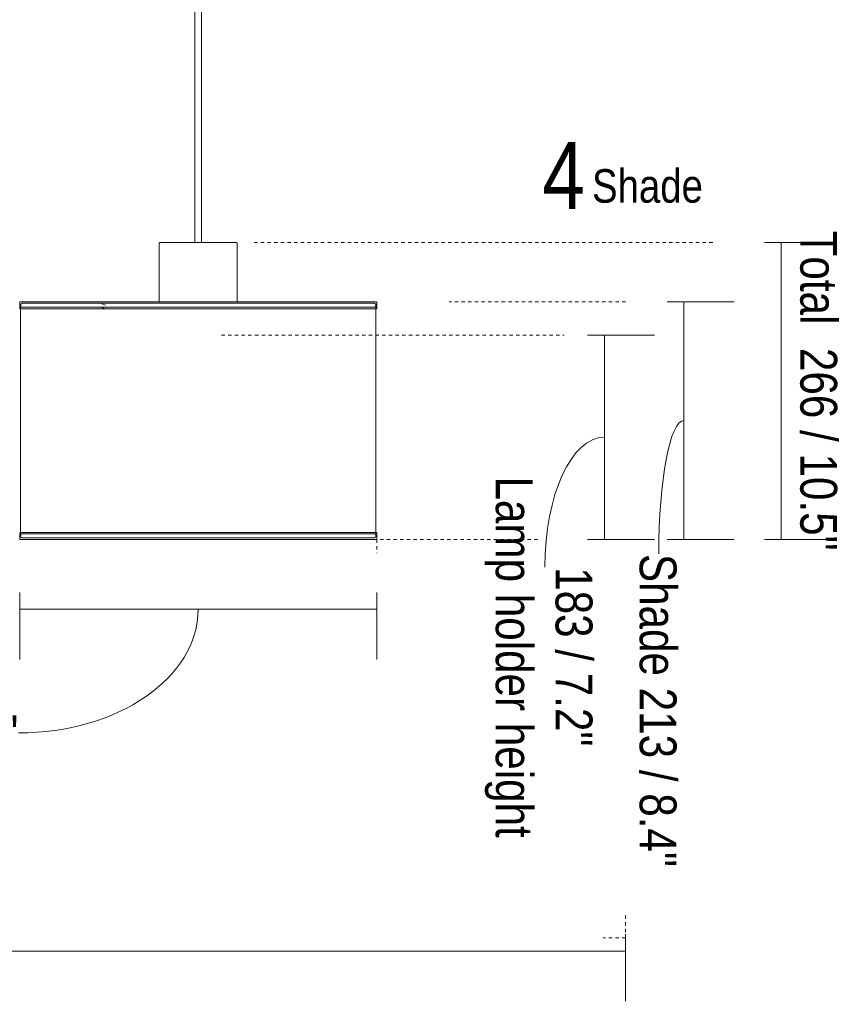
# Model space of a CAD drawing. Header units: millimetres. Extents: x 5395 to 10061, y 397 to 7363.
# Tile 7 of 14: x 7151 to 7887, y 397 to 1280. Entities that reach past the tile are written whole.
import ezdxf

# ---------------------------------------------------------------- set-up
doc = ezdxf.new("R2010")
doc.units = ezdxf.units.MM
doc.linetypes.add('Dash', pattern=[6, 3, -3])
doc.layers.add('A-ANNO-DIMS', color=7, linetype='Dash', lineweight=9, true_color=0xd2d2d2)
for name, color, linetype, lineweight in [('A-ANNO-DIMS-15', 7, 'Continuous', 9), ('E-LITE-EQPM', 7, 'Continuous', 20), ('G-ANNO-TEXT', 7, 'Continuous', 9)]:
    doc.layers.add(name, color=color, linetype=linetype, lineweight=lineweight)
doc.styles.add('Arial Narrow', font='ARIALN.TTF', dxfattribs={"height": 33})
doc.styles.add('Arial Narrow_1', font='ARIALN.TTF', dxfattribs={"height": 60})
doc.styles.add('Arial Narrow_2', font='ARIALN.TTF', dxfattribs={"height": 30})
doc.dimstyles.new('FARO_-_2_2mm_Arial_Narrow_mm_Inch_Left', dxfattribs={"dimscale": 304.8, "dimtxt": 33.773222, "dimasz": 0, "dimexe": 0.147638, "dimexo": 0.0625, "dimgap": 0.024606, "dimtad": 1, "dimdec": 0, "dimzin": 0, "dimdsep": 46, "dimtxsty": 'Arial Narrow', "dimblk1": 'NONE', "dimblk2": 'NONE', "dimsah": 1, "dimcen": 0.09, "dimadec": 0, "dimazin": 0, "dimtfac": 1, "dimtdec": 4, "dimtix": 1, "dimtmove": 0, "dimatfit": 3, "dimfxl": 0.049213, "dimfxlon": 1, "dimtvp": 1, "dimtolj": 1, "dimtzin": 0, "dimarcsym": 2})
doc.dimstyles.new('FARO_-_2_2mm_Arial_Narrow_mm_Inch_Right', dxfattribs={"dimscale": 304.8, "dimtxt": 33.773222, "dimasz": 0, "dimexe": 0.147638, "dimexo": 0.0625, "dimgap": 0.024606, "dimtad": 1, "dimdec": 0, "dimzin": 0, "dimdsep": 46, "dimtxsty": 'Arial Narrow', "dimblk1": 'NONE', "dimblk2": 'NONE', "dimsah": 1, "dimcen": 0.09, "dimadec": 0, "dimazin": 0, "dimtfac": 1, "dimtdec": 4, "dimtix": 1, "dimtmove": 1, "dimatfit": 3, "dimfxl": 0.049213, "dimfxlon": 1, "dimtvp": 1, "dimtolj": 1, "dimtzin": 0, "dimarcsym": 2})
doc.dimstyles.new('FARO_-_2_2mm_Arial_Narrow_mm_Inch_Right_1', dxfattribs={"dimscale": 304.8, "dimtxt": 33.773222, "dimasz": 0, "dimexe": 0.147638, "dimexo": 0.0625, "dimgap": 0.024606, "dimtad": 1, "dimdec": 0, "dimzin": 0, "dimdsep": 46, "dimtxsty": 'Arial Narrow', "dimblk1": 'NONE', "dimblk2": 'NONE', "dimsah": 1, "dimcen": 0.09, "dimadec": 0, "dimazin": 0, "dimtfac": 1, "dimtdec": 4, "dimtix": 1, "dimtmove": 0, "dimatfit": 3, "dimfxl": 0.049213, "dimfxlon": 1, "dimtvp": 1, "dimtolj": 1, "dimtzin": 0, "dimarcsym": 2})

# ---------------------------------------------------------------- blocks, each defined once
blk = doc.blocks.new('64314-7L   _Suspended_tensor - 64314-48-7L MAMBO Black_rattan pendant lamp ø320-7L-583373-Alzado_PDF')
at = {"layer": 'E-LITE-EQPM', "lineweight": 9}
for p, q in [((7308.24, 1413.91), (7308.24, 1080)), ((7314.24, 1080), (7314.24, 1413.91)), ((7276.23, 1079.05), (7276.23, 1026.91)), ((7346.23, 1026.86), (7346.23, 1079.05)), ((7151.23, 1026.34), (7151.23, 1020.64)), ((7163.06, 1026.91), (7156.83, 1026.91)), ((7157.8, 1026.91), (7163.07, 1026.91)), ((7164.95, 1026.91), (7167.06, 1026.91)), ((7166.99, 1026.91), (7165.19, 1026.91)), ((7169.28, 1026.91), (7167.96, 1026.91)), ((7168.21, 1026.91), (7169.53, 1026.91)), ((7180.06, 1026.91), (7177.13, 1026.91)), ((7177.3, 1026.91), (7180.22, 1026.91)), ((7183.23, 1026.91), (7186.41, 1026.91)), ((7186.51, 1026.91), (7183.48, 1026.91)), ((7193.06, 1026.91), (7189.59, 1026.91)), ((7189.75, 1026.91), (7193.2, 1026.91)), ((7196.75, 1026.91), (7200.78, 1026.91)), ((7200.86, 1026.91), (7196.96, 1026.91)), ((7204.83, 1026.91), (7204.27, 1026.91)), ((7204.41, 1026.91), (7205, 1026.91)), ((7213.06, 1026.91), (7208.07, 1026.91)), ((7208.22, 1026.91), (7212.87, 1026.91)), ((7216.35, 1026.91), (7218.46, 1026.91)), ((7218.48, 1026.91), (7216.47, 1026.91)), ((7228.07, 1023.81), (7224.97, 1025.02)), ((7227.15, 1026.91), (7226.05, 1026.91)), ((7226.15, 1026.91), (7227.19, 1026.91)), ((7233.9, 1026.91), (7235.62, 1026.91)), ((7235.69, 1026.91), (7234.02, 1026.91)), ((7245.54, 1026.91), (7244.45, 1026.91)), ((7244.56, 1026.91), (7245.61, 1026.91)), ((7260.02, 1026.91), (7258.94, 1026.91)), ((7258.97, 1026.91), (7260.07, 1026.91)), ((7293.69, 1026.91), (7293.21, 1026.91)), ((7314.55, 1026.91), (7314, 1026.91)), ((7335.37, 1026.91), (7334.77, 1026.91)), ((7357.63, 1026.91), (7356.47, 1026.91)), ((7356.53, 1026.91), (7357.72, 1026.91)), ((7369.89, 1026.91), (7372.31, 1026.91)), ((7372.41, 1026.91), (7370.01, 1026.91)), ((7390.4, 1026.91), (7390.93, 1026.91)), ((7391.11, 1026.91), (7390.59, 1026.91)), ((7397.73, 1026.91), (7395.55, 1026.91)), ((7395.61, 1026.91), (7397.9, 1026.91)), ((7402.16, 1026.91), (7400.01, 1026.91)), ((7400.17, 1026.91), (7402.22, 1026.91)), ((7405.12, 1026.91), (7406.26, 1026.91)), ((7406.38, 1026.91), (7405.2, 1026.91)), ((7414.49, 1026.91), (7412.51, 1026.91)), ((7412.53, 1026.91), (7414.65, 1026.91)), ((7420.38, 1026.91), (7422.16, 1026.91)), ((7422.27, 1026.91), (7420.39, 1026.91)), ((7427.72, 1026.91), (7429.64, 1026.91)), ((7429.48, 1026.91), (7427.73, 1026.91)), ((7432.95, 1026.91), (7431.23, 1026.91)), ((7431.51, 1026.91), (7433.09, 1026.91)), ((7436.27, 1026.91), (7434.63, 1026.91)), ((7434.64, 1026.91), (7436.15, 1026.91)), ((7437.62, 1026.91), (7439.2, 1026.91)), ((7439.43, 1026.91), (7437.87, 1026.91)), ((7440.93, 1026.91), (7442.6, 1026.91)), ((7442.42, 1026.91), (7440.94, 1026.91)), ((7445.33, 1026.91), (7443.92, 1026.91)), ((7444.22, 1026.91), (7445.48, 1026.91)), ((7446.76, 1026.91), (7447.98, 1026.91)), ((7448.13, 1026.91), (7446.77, 1026.91)), ((7449.15, 1026.91), (7450.51, 1026.91)), ((7450.7, 1026.91), (7449.44, 1026.91)), ((7453.07, 1026.91), (7451.91, 1026.91)), ((7451.96, 1026.91), (7453.34, 1026.91)), ((7457.65, 1026.91), (7454.42, 1026.91)), ((7454.65, 1026.91), (7457.39, 1026.91)), ((7458.35, 1026.91), (7461.62, 1026.91)), ((7461.46, 1026.91), (7458.61, 1026.91)), ((7462.49, 1026.91), (7462.62, 1026.91)), ((7471.23, 1020.64), (7471.23, 1026.34)), ((7382.15, 1020.64), (7151.56, 1020.64)), ((7152.03, 1022.15), (7152.03, 818.93)), ((7224, 1022.08), (7227.26, 1020.81)), ((7470.92, 1020.64), (7382.15, 1020.64)), ((7470.43, 818.93), (7470.43, 1022.15)), ((7151.23, 820.19), (7151.23, 814.49)), ((7382.15, 820.19), (7151.56, 820.19)), ((7166.07, 813.91), (7156.83, 813.91)), ((7157.8, 813.91), (7165.98, 813.91)), ((7169.28, 813.91), (7166.99, 813.91)), ((7167.06, 813.91), (7169.53, 813.91)), ((7171.92, 813.91), (7172.53, 813.91)), ((7172.83, 813.91), (7172.14, 813.91)), ((7180.06, 813.91), (7177.13, 813.91)), ((7177.3, 813.91), (7180.22, 813.91)), ((7183.23, 813.91), (7184.13, 813.91)), ((7184.41, 813.91), (7183.48, 813.91)), ((7193.06, 813.91), (7189.59, 813.91)), ((7189.75, 813.91), (7193.2, 813.91)), ((7196.75, 813.91), (7197.89, 813.91)), ((7198.14, 813.91), (7196.96, 813.91)), ((7208.07, 813.91), (7204.27, 813.91)), ((7204.41, 813.91), (7208.22, 813.91)), ((7212.23, 813.91), (7213.58, 813.91)), ((7213.76, 813.91), (7212.37, 813.91)), ((7222.57, 813.91), (7221.65, 813.91)), ((7221.78, 813.91), (7222.75, 813.91)), ((7229.4, 813.91), (7231.07, 813.91)), ((7231.24, 813.91), (7229.48, 813.91)), ((7249.65, 813.91), (7250.37, 813.91)), ((7250.48, 813.91), (7249.73, 813.91)), ((7260.02, 813.91), (7259.39, 813.91)), ((7259.43, 813.91), (7260.07, 813.91)), ((7269.38, 813.91), (7270.13, 813.91)), ((7270.18, 813.91), (7269.4, 813.91)), ((7279.52, 813.91), (7280.24, 813.91)), ((7280.23, 813.91), (7279.52, 813.91)), ((7290.6, 813.91), (7289.8, 813.91)), ((7289.81, 813.91), (7290.6, 813.91)), ((7300.16, 813.91), (7300.95, 813.91)), ((7300.96, 813.91), (7300.17, 813.91)), ((7311.39, 813.91), (7310.58, 813.91)), ((7310.59, 813.91), (7311.41, 813.91)), ((7321, 813.91), (7321.84, 813.91)), ((7321.85, 813.91), (7321.01, 813.91)), ((7331.37, 813.91), (7332.2, 813.91)), ((7332.2, 813.91), (7331.37, 813.91)), ((7342.56, 813.91), (7341.66, 813.91)), ((7341.68, 813.91), (7342.57, 813.91)), ((7351.78, 813.91), (7352.62, 813.91)), ((7352.65, 813.91), (7351.83, 813.91)), ((7470.92, 820.19), (7382.15, 820.19)), ((7401.32, 813.91), (7400.01, 813.91)), ((7400.17, 813.91), (7401.42, 813.91)), ((7408.23, 813.91), (7409.67, 813.91)), ((7409.84, 813.91), (7408.45, 813.91)), ((7418.47, 813.91), (7417.34, 813.91)), ((7417.51, 813.91), (7418.58, 813.91)), ((7425.76, 813.91), (7428.96, 813.91)), ((7428.86, 813.91), (7425.95, 813.91)), ((7432.95, 813.91), (7431.23, 813.91)), ((7431.51, 813.91), (7433.09, 813.91)), ((7435.43, 813.91), (7436.15, 813.91)), ((7436.27, 813.91), (7435.49, 813.91)), ((7439.2, 813.91), (7442.05, 813.91)), ((7441.94, 813.91), (7439.43, 813.91)), ((7445.33, 813.91), (7443.92, 813.91)), ((7444.22, 813.91), (7445.48, 813.91)), ((7447.46, 813.91), (7447.98, 813.91)), ((7448.13, 813.91), (7447.55, 813.91)), ((7449.15, 813.91), (7450.51, 813.91)), ((7450.7, 813.91), (7449.44, 813.91)), ((7453.07, 813.91), (7451.79, 813.91)), ((7451.82, 813.91), (7453.34, 813.91)), ((7455.56, 813.91), (7454.42, 813.91)), ((7454.65, 813.91), (7455.61, 813.91)), ((7457.39, 813.91), (7461.62, 813.91)), ((7461.46, 813.91), (7457.65, 813.91)), ((7462.49, 813.91), (7462.62, 813.91)), ((7471.23, 814.49), (7471.23, 820.19))]:
    blk.add_line(p, q, dxfattribs=at)
at = {"layer": 'E-LITE-EQPM', "lineweight": 9, "flags": 128}
for points in [[(7276.23, 1079.05), (7276.23, 1079.09), (7276.24, 1079.13), (7276.24, 1079.17), (7276.25, 1079.2), (7276.25, 1079.24), (7276.26, 1079.28), (7276.27, 1079.31), (7276.28, 1079.35), (7276.29, 1079.39), (7276.31, 1079.42), (7276.32, 1079.46), (7276.34, 1079.49), (7276.36, 1079.52), (7276.38, 1079.56), (7276.4, 1079.59), (7276.42, 1079.62), (7276.44, 1079.65), (7276.47, 1079.68), (7276.49, 1079.71), (7276.52, 1079.73), (7276.55, 1079.76), (7276.58, 1079.78), (7276.61, 1079.81), (7276.64, 1079.83), (7276.67, 1079.85), (7276.7, 1079.87), (7276.73, 1079.89), (7276.77, 1079.91), (7276.8, 1079.92), (7276.84, 1079.94), (7276.87, 1079.95), (7276.91, 1079.96), (7276.95, 1079.97), (7276.98, 1079.98), (7277.02, 1079.99), (7277.06, 1079.99), (7277.1, 1080), (7277.13, 1080), (7277.17, 1080), (7277.18, 1080)], [(7342.1, 1080), (7341.5, 1080), (7340.85, 1080), (7340.16, 1080), (7339.41, 1080), (7338.63, 1080), (7337.8, 1080), (7336.92, 1080), (7336.01, 1080), (7335.05, 1080), (7334.06, 1080), (7333.03, 1080), (7331.97, 1080), (7330.87, 1080), (7329.75, 1080), (7328.59, 1080), (7327.4, 1080), (7326.19, 1080), (7324.96, 1080), (7323.7, 1080), (7322.42, 1080), (7321.13, 1080), (7319.82, 1080), (7318.49, 1080), (7317.15, 1080), (7315.81, 1080), (7314.46, 1080), (7313.1, 1080), (7311.74, 1080), (7310.37, 1080), (7309.01, 1080), (7307.66, 1080), (7306.31, 1080), (7304.96, 1080), (7303.63, 1080), (7302.31, 1080), (7301, 1080), (7299.71, 1080), (7298.44, 1080), (7297.19, 1080), (7295.96, 1080), (7294.75, 1080), (7293.57, 1080), (7292.42, 1080), (7291.3, 1080), (7290.22, 1080), (7289.16, 1080), (7288.14, 1080), (7287.16, 1080), (7286.22, 1080), (7285.31, 1080), (7284.45, 1080), (7283.63, 1080), (7282.85, 1080), (7282.12, 1080), (7281.44, 1080), (7280.81, 1080), (7280.22, 1080), (7279.68, 1080), (7279.19, 1080), (7278.76, 1080), (7278.38, 1080), (7278.04, 1080), (7277.77, 1080), (7277.54, 1080), (7277.37, 1080), (7277.25, 1080), (7277.19, 1080), (7277.18, 1080)], [(7277.18, 1080), (7277.21, 1080), (7277.29, 1080), (7277.43, 1080), (7277.62, 1080), (7277.86, 1080), (7278.16, 1080), (7278.51, 1080), (7278.91, 1080), (7279.36, 1080), (7279.87, 1080), (7280.37, 1080)], [(7345.29, 1080), (7345.26, 1080), (7345.18, 1080), (7345.04, 1080), (7344.85, 1080), (7344.61, 1080), (7344.31, 1080), (7343.96, 1080), (7343.56, 1080), (7343.1, 1080), (7342.6, 1080), (7342.1, 1080)], [(7342.25, 1080), (7342.78, 1080), (7343.27, 1080), (7343.71, 1080), (7344.09, 1080), (7344.42, 1080), (7344.7, 1080), (7344.92, 1080), (7345.1, 1080), (7345.21, 1080), (7345.27, 1080), (7345.29, 1080)], [(7345.29, 1080), (7345.32, 1080), (7345.36, 1080), (7345.4, 1079.99), (7345.44, 1079.99), (7345.47, 1079.98), (7345.51, 1079.97), (7345.55, 1079.96), (7345.58, 1079.95), (7345.62, 1079.94), (7345.65, 1079.93), (7345.69, 1079.91), (7345.72, 1079.89), (7345.76, 1079.87), (7345.79, 1079.86), (7345.82, 1079.83), (7345.85, 1079.81), (7345.88, 1079.79), (7345.91, 1079.76), (7345.94, 1079.74), (7345.97, 1079.71), (7345.99, 1079.68), (7346.02, 1079.66), (7346.04, 1079.63), (7346.06, 1079.6), (7346.08, 1079.56), (7346.1, 1079.53), (7346.12, 1079.5), (7346.14, 1079.46), (7346.15, 1079.43), (7346.17, 1079.4), (7346.18, 1079.36), (7346.19, 1079.32), (7346.2, 1079.29), (7346.21, 1079.25), (7346.22, 1079.21), (7346.23, 1079.18), (7346.23, 1079.14), (7346.23, 1079.1), (7346.23, 1079.06), (7346.23, 1079.05)], [(7151.23, 1026.34), (7151.23, 1026.36), (7151.23, 1026.39), (7151.24, 1026.41), (7151.24, 1026.43), (7151.24, 1026.45), (7151.25, 1026.48), (7151.25, 1026.5), (7151.26, 1026.52), (7151.27, 1026.54), (7151.28, 1026.56), (7151.29, 1026.58), (7151.3, 1026.6), (7151.31, 1026.62), (7151.32, 1026.64), (7151.33, 1026.66), (7151.34, 1026.68), (7151.36, 1026.7), (7151.37, 1026.72), (7151.39, 1026.73), (7151.4, 1026.75), (7151.42, 1026.77), (7151.44, 1026.78), (7151.46, 1026.8), (7151.48, 1026.81), (7151.49, 1026.82), (7151.51, 1026.83), (7151.53, 1026.85), (7151.55, 1026.86), (7151.58, 1026.87), (7151.6, 1026.87), (7151.62, 1026.88), (7151.64, 1026.89), (7151.66, 1026.9), (7151.68, 1026.9), (7151.71, 1026.9), (7151.73, 1026.91), (7151.75, 1026.91), (7151.77, 1026.91), (7151.8, 1026.91), (7151.8, 1026.91)], [(7381.9, 1026.91), (7376.12, 1026.91), (7370.25, 1026.91), (7364.28, 1026.91), (7358.22, 1026.91), (7352.09, 1026.91), (7345.9, 1026.91), (7339.65, 1026.91), (7333.35, 1026.91), (7327.02, 1026.91), (7320.67, 1026.91), (7314.29, 1026.91), (7307.92, 1026.91), (7301.55, 1026.91), (7295.19, 1026.91), (7288.86, 1026.91), (7282.56, 1026.91), (7276.32, 1026.91), (7270.12, 1026.91), (7264, 1026.91), (7257.95, 1026.91), (7251.98, 1026.91), (7246.11, 1026.91), (7240.34, 1026.91), (7234.69, 1026.91), (7229.16, 1026.91), (7223.76, 1026.91), (7218.5, 1026.91), (7213.38, 1026.91), (7208.43, 1026.91), (7203.64, 1026.91), (7199.02, 1026.91), (7194.58, 1026.91), (7190.33, 1026.91), (7186.27, 1026.91), (7182.41, 1026.91), (7178.76, 1026.91), (7175.32, 1026.91), (7172.09, 1026.91), (7169.09, 1026.91), (7166.32, 1026.91), (7163.78, 1026.91), (7161.47, 1026.91), (7159.4, 1026.91), (7157.58, 1026.91), (7156, 1026.91), (7154.67, 1026.91), (7153.59, 1026.91), (7152.77, 1026.91), (7152.19, 1026.91), (7151.88, 1026.91), (7151.8, 1026.91)], [(7151.8, 1026.91), (7151.93, 1026.91), (7152.31, 1026.91), (7152.95, 1026.91), (7153.84, 1026.91), (7154.98, 1026.91), (7156.37, 1026.91), (7156.91, 1026.91)], [(7152.03, 1023.67), (7152.03, 1023.75), (7152.03, 1023.82), (7152.04, 1023.89), (7152.05, 1023.96), (7152.06, 1024.03), (7152.08, 1024.1), (7152.1, 1024.17), (7152.12, 1024.24), (7152.14, 1024.31), (7152.17, 1024.38), (7152.2, 1024.44), (7152.23, 1024.51), (7152.26, 1024.57), (7152.3, 1024.63), (7152.34, 1024.69), (7152.38, 1024.75), (7152.43, 1024.81), (7152.47, 1024.86), (7152.52, 1024.91), (7152.57, 1024.97), (7152.63, 1025.01), (7152.68, 1025.06), (7152.74, 1025.11), (7152.79, 1025.15), (7152.85, 1025.19), (7152.92, 1025.23), (7152.98, 1025.26), (7153.04, 1025.29), (7153.11, 1025.32), (7153.17, 1025.35), (7153.24, 1025.38), (7153.31, 1025.4), (7153.38, 1025.42), (7153.45, 1025.43), (7153.52, 1025.45), (7153.59, 1025.46), (7153.66, 1025.47), (7153.74, 1025.47), (7153.81, 1025.47), (7153.83, 1025.47)], [(7153.83, 1021.87), (7153.75, 1021.88), (7153.68, 1021.88), (7153.61, 1021.89), (7153.54, 1021.9), (7153.47, 1021.91), (7153.4, 1021.93), (7153.33, 1021.94), (7153.26, 1021.97), (7153.19, 1021.99), (7153.13, 1022.02), (7153.06, 1022.05), (7153, 1022.08), (7152.93, 1022.11), (7152.87, 1022.15), (7152.81, 1022.19), (7152.75, 1022.23), (7152.7, 1022.27), (7152.64, 1022.32), (7152.59, 1022.37), (7152.54, 1022.42), (7152.49, 1022.47), (7152.44, 1022.53), (7152.39, 1022.58), (7152.35, 1022.64), (7152.31, 1022.7), (7152.27, 1022.76), (7152.24, 1022.83), (7152.21, 1022.89), (7152.18, 1022.96), (7152.15, 1023.02), (7152.12, 1023.09), (7152.1, 1023.16), (7152.08, 1023.23), (7152.07, 1023.3), (7152.05, 1023.37), (7152.04, 1023.44), (7152.03, 1023.51), (7152.03, 1023.58), (7152.03, 1023.66), (7152.03, 1023.67)], [(7381, 1025.47), (7375.3, 1025.47), (7369.5, 1025.47), (7363.61, 1025.47), (7357.63, 1025.47), (7351.58, 1025.47), (7345.46, 1025.47), (7339.29, 1025.47), (7333.07, 1025.47), (7326.82, 1025.47), (7320.55, 1025.47), (7314.25, 1025.47), (7307.96, 1025.47), (7301.67, 1025.47), (7295.39, 1025.47), (7289.14, 1025.47), (7282.93, 1025.47), (7276.76, 1025.47), (7270.65, 1025.47), (7264.6, 1025.47), (7258.62, 1025.47), (7252.73, 1025.47), (7246.93, 1025.47), (7241.24, 1025.47), (7235.66, 1025.47), (7230.2, 1025.47), (7224.87, 1025.47), (7219.67, 1025.47), (7214.63, 1025.47), (7209.73, 1025.47), (7205, 1025.47), (7200.44, 1025.47), (7196.06, 1025.47), (7191.86, 1025.47), (7187.85, 1025.47), (7184.04, 1025.47), (7180.44, 1025.47), (7177.04, 1025.47), (7173.86, 1025.47), (7170.89, 1025.47), (7168.16, 1025.47), (7165.65, 1025.47), (7163.37, 1025.47), (7161.33, 1025.47), (7159.53, 1025.47), (7157.97, 1025.47), (7156.66, 1025.47), (7155.59, 1025.47), (7154.78, 1025.47), (7154.21, 1025.47), (7153.9, 1025.47), (7153.83, 1025.47)], [(7153.83, 1025.47), (7153.95, 1025.47), (7154.33, 1025.47), (7154.96, 1025.47)], [(7468.63, 1025.47), (7468.51, 1025.47), (7468.13, 1025.47), (7467.5, 1025.47), (7466.62, 1025.47), (7465.5, 1025.47), (7464.12, 1025.47), (7462.5, 1025.47), (7460.64, 1025.47), (7458.54, 1025.47), (7456.21, 1025.47), (7453.64, 1025.47), (7450.85, 1025.47), (7447.83, 1025.47), (7444.59, 1025.47), (7441.14, 1025.47), (7437.48, 1025.47), (7433.62, 1025.47), (7429.57, 1025.47), (7425.32, 1025.47), (7420.9, 1025.47), (7416.29, 1025.47), (7411.52, 1025.47), (7406.59, 1025.47), (7401.51, 1025.47), (7396.28, 1025.47), (7390.91, 1025.47), (7385.42, 1025.47), (7381, 1025.47)], [(7470.66, 1026.91), (7470.53, 1026.91), (7470.15, 1026.91), (7469.51, 1026.91), (7468.62, 1026.91), (7467.48, 1026.91), (7466.09, 1026.91), (7464.45, 1026.91), (7462.56, 1026.91), (7460.44, 1026.91), (7458.07, 1026.91), (7455.47, 1026.91), (7452.64, 1026.91), (7449.58, 1026.91), (7446.31, 1026.91), (7442.81, 1026.91), (7439.11, 1026.91), (7435.2, 1026.91), (7431.09, 1026.91), (7426.79, 1026.91), (7422.3, 1026.91), (7417.64, 1026.91), (7412.81, 1026.91), (7407.82, 1026.91), (7402.67, 1026.91), (7397.37, 1026.91), (7391.94, 1026.91), (7386.37, 1026.91), (7381.9, 1026.91)], [(7465.56, 1026.91), (7466.46, 1026.91), (7467.79, 1026.91), (7468.87, 1026.91), (7469.69, 1026.91), (7470.27, 1026.91), (7470.59, 1026.91), (7470.66, 1026.91)], [(7467.32, 1025.47), (7467.68, 1025.47), (7468.25, 1025.47), (7468.56, 1025.47), (7468.63, 1025.47)], [(7468.63, 1025.47), (7468.71, 1025.47), (7468.78, 1025.47), (7468.85, 1025.46), (7468.92, 1025.45), (7468.99, 1025.44), (7469.06, 1025.42), (7469.13, 1025.4), (7469.2, 1025.38), (7469.27, 1025.36), (7469.34, 1025.33), (7469.4, 1025.3), (7469.47, 1025.27), (7469.53, 1025.24), (7469.59, 1025.2), (7469.65, 1025.16), (7469.71, 1025.12), (7469.77, 1025.07), (7469.82, 1025.03), (7469.88, 1024.98), (7469.93, 1024.93), (7469.98, 1024.88), (7470.02, 1024.82), (7470.07, 1024.77), (7470.11, 1024.71), (7470.15, 1024.65), (7470.19, 1024.59), (7470.22, 1024.52), (7470.26, 1024.46), (7470.29, 1024.39), (7470.31, 1024.33), (7470.34, 1024.26), (7470.36, 1024.19), (7470.38, 1024.12), (7470.4, 1024.05), (7470.41, 1023.98), (7470.42, 1023.91), (7470.43, 1023.84), (7470.43, 1023.77), (7470.43, 1023.69), (7470.43, 1023.67)], [(7470.43, 1023.67), (7470.43, 1023.6), (7470.43, 1023.53), (7470.42, 1023.46), (7470.41, 1023.39), (7470.4, 1023.32), (7470.38, 1023.25), (7470.36, 1023.18), (7470.34, 1023.11), (7470.32, 1023.04), (7470.29, 1022.97), (7470.26, 1022.91), (7470.23, 1022.84), (7470.2, 1022.78), (7470.16, 1022.72), (7470.12, 1022.66), (7470.08, 1022.6), (7470.03, 1022.54), (7469.99, 1022.49), (7469.94, 1022.43), (7469.89, 1022.38), (7469.84, 1022.33), (7469.78, 1022.29), (7469.73, 1022.24), (7469.67, 1022.2), (7469.61, 1022.16), (7469.55, 1022.12), (7469.48, 1022.09), (7469.42, 1022.05), (7469.35, 1022.02), (7469.29, 1022), (7469.22, 1021.97), (7469.15, 1021.95), (7469.08, 1021.93), (7469.01, 1021.91), (7468.94, 1021.9), (7468.87, 1021.89), (7468.8, 1021.88), (7468.73, 1021.88), (7468.65, 1021.87), (7468.63, 1021.87)], [(7470.66, 1026.91), (7470.68, 1026.91), (7470.7, 1026.91), (7470.73, 1026.91), (7470.75, 1026.91), (7470.77, 1026.9), (7470.79, 1026.9), (7470.82, 1026.89), (7470.84, 1026.88), (7470.86, 1026.88), (7470.88, 1026.87), (7470.9, 1026.86), (7470.92, 1026.85), (7470.94, 1026.84), (7470.96, 1026.83), (7470.98, 1026.81), (7471, 1026.8), (7471.02, 1026.79), (7471.04, 1026.77), (7471.05, 1026.76), (7471.07, 1026.74), (7471.08, 1026.72), (7471.1, 1026.71), (7471.11, 1026.69), (7471.13, 1026.67), (7471.14, 1026.65), (7471.15, 1026.63), (7471.16, 1026.61), (7471.17, 1026.59), (7471.18, 1026.57), (7471.19, 1026.55), (7471.2, 1026.53), (7471.21, 1026.5), (7471.21, 1026.48), (7471.22, 1026.46), (7471.22, 1026.44), (7471.23, 1026.41), (7471.23, 1026.39), (7471.23, 1026.37), (7471.23, 1026.35), (7471.23, 1026.34)], [(7155.24, 1021.87), (7154.81, 1021.87), (7154.23, 1021.87), (7153.91, 1021.87), (7153.83, 1021.87)], [(7153.83, 1021.87), (7153.95, 1021.87), (7154.33, 1021.87), (7154.96, 1021.87), (7155.84, 1021.87), (7156.96, 1021.87), (7158.34, 1021.87), (7159.96, 1021.87), (7161.82, 1021.87), (7163.92, 1021.87), (7166.25, 1021.87), (7168.82, 1021.87), (7171.61, 1021.87), (7174.63, 1021.87), (7177.87, 1021.87), (7181.32, 1021.87), (7184.98, 1021.87), (7188.84, 1021.87), (7192.89, 1021.87), (7197.14, 1021.87), (7201.57, 1021.87), (7206.17, 1021.87), (7210.94, 1021.87), (7215.87, 1021.87), (7220.96, 1021.87), (7226.19, 1021.87), (7231.55, 1021.87), (7237.04, 1021.87), (7242.65, 1021.87), (7248.37, 1021.87), (7254.19, 1021.87), (7260.11, 1021.87), (7266.1, 1021.87), (7272.17, 1021.87), (7278.3, 1021.87), (7284.48, 1021.87), (7290.7, 1021.87), (7296.96, 1021.87), (7303.24, 1021.87), (7309.53, 1021.87), (7315.83, 1021.87), (7322.12, 1021.87), (7328.39, 1021.87), (7334.63, 1021.87), (7340.83, 1021.87), (7346.99, 1021.87), (7353.09, 1021.87), (7359.13, 1021.87), (7365.09, 1021.87), (7370.96, 1021.87), (7376.73, 1021.87), (7381, 1021.87)], [(7381, 1021.87), (7386.59, 1021.87), (7392.05, 1021.87), (7397.39, 1021.87), (7402.59, 1021.87), (7407.64, 1021.87), (7412.54, 1021.87), (7417.27, 1021.87), (7421.84, 1021.87), (7426.23, 1021.87), (7430.44, 1021.87), (7434.45, 1021.87), (7438.27, 1021.87), (7441.89, 1021.87), (7445.29, 1021.87), (7448.48, 1021.87), (7451.45, 1021.87), (7454.2, 1021.87), (7456.72, 1021.87), (7459.01, 1021.87), (7461.06, 1021.87), (7462.87, 1021.87), (7464.43, 1021.87), (7465.76, 1021.87), (7466.83, 1021.87), (7467.66, 1021.87), (7468.23, 1021.87), (7468.56, 1021.87), (7468.63, 1021.87)], [(7468.63, 1021.87), (7468.51, 1021.87), (7468.13, 1021.87), (7467.5, 1021.87), (7467.24, 1021.87)], [(7151.8, 813.91), (7151.78, 813.91), (7151.76, 813.91), (7151.74, 813.92), (7151.71, 813.92), (7151.69, 813.92), (7151.67, 813.93), (7151.65, 813.94), (7151.62, 813.94), (7151.6, 813.95), (7151.58, 813.96), (7151.56, 813.97), (7151.54, 813.98), (7151.52, 813.99), (7151.5, 814), (7151.48, 814.01), (7151.46, 814.03), (7151.44, 814.04), (7151.43, 814.06), (7151.41, 814.07), (7151.39, 814.09), (7151.38, 814.1), (7151.36, 814.12), (7151.35, 814.14), (7151.33, 814.16), (7151.32, 814.18), (7151.31, 814.2), (7151.3, 814.22), (7151.29, 814.24), (7151.28, 814.26), (7151.27, 814.28), (7151.26, 814.3), (7151.25, 814.32), (7151.25, 814.34), (7151.24, 814.37), (7151.24, 814.39), (7151.24, 814.41), (7151.23, 814.43), (7151.23, 814.46), (7151.23, 814.48), (7151.23, 814.49)], [(7156.91, 813.91), (7156.06, 813.91), (7154.72, 813.91), (7153.63, 813.91), (7152.8, 813.91), (7152.21, 813.91), (7151.88, 813.91), (7151.8, 813.91)], [(7151.8, 813.91), (7151.93, 813.91), (7152.31, 813.91), (7152.95, 813.91), (7153.84, 813.91), (7154.98, 813.91), (7156.37, 813.91), (7158.01, 813.91), (7159.9, 813.91), (7162.02, 813.91), (7164.39, 813.91), (7166.99, 813.91), (7169.82, 813.91), (7172.88, 813.91), (7176.16, 813.91), (7179.65, 813.91), (7183.36, 813.91), (7187.26, 813.91), (7191.37, 813.91), (7195.67, 813.91), (7200.16, 813.91), (7204.82, 813.91), (7209.65, 813.91), (7214.65, 813.91), (7219.8, 813.91), (7225.09, 813.91), (7230.53, 813.91), (7236.09, 813.91), (7241.77, 813.91), (7247.57, 813.91), (7253.46, 813.91), (7259.45, 813.91), (7265.52, 813.91), (7271.67, 813.91), (7277.87, 813.91), (7284.13, 813.91), (7290.44, 813.91), (7296.78, 813.91), (7303.14, 813.91), (7309.51, 813.91), (7315.89, 813.91), (7322.26, 813.91), (7328.61, 813.91), (7334.93, 813.91), (7341.22, 813.91), (7347.45, 813.91), (7353.63, 813.91), (7359.74, 813.91), (7365.78, 813.91), (7371.73, 813.91), (7377.58, 813.91), (7381.9, 813.91)], [(7152.03, 817.15), (7152.03, 817.22), (7152.03, 817.3), (7152.04, 817.37), (7152.05, 817.44), (7152.06, 817.51), (7152.08, 817.58), (7152.1, 817.65), (7152.12, 817.72), (7152.14, 817.79), (7152.17, 817.85), (7152.2, 817.92), (7152.23, 817.98), (7152.26, 818.05), (7152.3, 818.11), (7152.34, 818.17), (7152.38, 818.23), (7152.43, 818.28), (7152.47, 818.34), (7152.52, 818.39), (7152.57, 818.44), (7152.63, 818.49), (7152.68, 818.54), (7152.74, 818.58), (7152.79, 818.63), (7152.85, 818.67), (7152.92, 818.7), (7152.98, 818.74), (7153.04, 818.77), (7153.11, 818.8), (7153.17, 818.83), (7153.24, 818.85), (7153.31, 818.88), (7153.38, 818.9), (7153.45, 818.91), (7153.52, 818.93), (7153.59, 818.94), (7153.66, 818.94), (7153.74, 818.95), (7153.81, 818.95), (7153.83, 818.95)], [(7153.83, 815.35), (7153.75, 815.35), (7153.68, 815.36), (7153.61, 815.36), (7153.54, 815.37), (7153.47, 815.39), (7153.4, 815.4), (7153.33, 815.42), (7153.26, 815.44), (7153.19, 815.47), (7153.13, 815.49), (7153.06, 815.52), (7153, 815.55), (7152.93, 815.59), (7152.87, 815.63), (7152.81, 815.67), (7152.75, 815.71), (7152.7, 815.75), (7152.64, 815.8), (7152.59, 815.85), (7152.54, 815.9), (7152.49, 815.95), (7152.44, 816), (7152.39, 816.06), (7152.35, 816.12), (7152.31, 816.18), (7152.27, 816.24), (7152.24, 816.3), (7152.21, 816.37), (7152.18, 816.43), (7152.15, 816.5), (7152.12, 816.57), (7152.1, 816.64), (7152.08, 816.7), (7152.07, 816.77), (7152.05, 816.85), (7152.04, 816.92), (7152.03, 816.99), (7152.03, 817.06), (7152.03, 817.13), (7152.03, 817.15)], [(7381, 818.95), (7375.3, 818.95), (7369.5, 818.95), (7363.61, 818.95), (7357.63, 818.95), (7351.58, 818.95), (7345.46, 818.95), (7339.29, 818.95), (7333.07, 818.95), (7326.82, 818.95), (7320.55, 818.95), (7314.25, 818.95), (7307.96, 818.95), (7301.67, 818.95), (7295.39, 818.95), (7289.14, 818.95), (7282.93, 818.95), (7276.76, 818.95), (7270.65, 818.95), (7264.6, 818.95), (7258.62, 818.95), (7252.73, 818.95), (7246.93, 818.95), (7241.24, 818.95), (7235.66, 818.95), (7230.2, 818.95), (7224.87, 818.95), (7219.67, 818.95), (7214.63, 818.95), (7209.73, 818.95), (7205, 818.95), (7200.44, 818.95), (7196.06, 818.95), (7191.86, 818.95), (7187.85, 818.95), (7184.04, 818.95), (7180.44, 818.95), (7177.04, 818.95), (7173.86, 818.95), (7170.89, 818.95), (7168.16, 818.95), (7165.65, 818.95), (7163.37, 818.95), (7161.33, 818.95), (7159.53, 818.95), (7157.97, 818.95), (7156.66, 818.95), (7155.59, 818.95), (7154.78, 818.95), (7154.21, 818.95), (7153.9, 818.95), (7153.83, 818.95)], [(7153.83, 818.95), (7153.95, 818.95), (7154.33, 818.95), (7154.96, 818.95)], [(7155.14, 815.35), (7154.81, 815.35), (7154.23, 815.35), (7153.91, 815.35), (7153.83, 815.35)], [(7153.83, 815.35), (7153.95, 815.35), (7154.33, 815.35), (7154.96, 815.35), (7155.84, 815.35), (7156.96, 815.35), (7158.34, 815.35), (7159.96, 815.35), (7161.82, 815.35), (7163.92, 815.35), (7166.25, 815.35), (7168.82, 815.35), (7171.61, 815.35), (7174.63, 815.35), (7177.87, 815.35), (7181.32, 815.35), (7184.98, 815.35), (7188.84, 815.35), (7192.89, 815.35), (7197.14, 815.35), (7201.57, 815.35), (7206.17, 815.35), (7210.94, 815.35), (7215.87, 815.35), (7220.96, 815.35), (7226.19, 815.35), (7231.55, 815.35), (7237.04, 815.35), (7242.65, 815.35), (7248.37, 815.35), (7254.19, 815.35), (7260.11, 815.35), (7266.1, 815.35), (7272.17, 815.35), (7278.3, 815.35), (7284.48, 815.35), (7290.7, 815.35), (7296.96, 815.35), (7303.24, 815.35), (7309.53, 815.35), (7315.83, 815.35), (7322.12, 815.35), (7328.39, 815.35), (7334.63, 815.35), (7340.83, 815.35), (7346.99, 815.35), (7353.09, 815.35), (7359.13, 815.35), (7365.09, 815.35), (7370.96, 815.35), (7376.73, 815.35), (7381, 815.35)], [(7468.63, 818.95), (7468.51, 818.95), (7468.13, 818.95), (7467.5, 818.95), (7466.62, 818.95), (7465.5, 818.95), (7464.12, 818.95), (7462.5, 818.95), (7460.64, 818.95), (7458.54, 818.95), (7456.21, 818.95), (7453.64, 818.95), (7450.85, 818.95), (7447.83, 818.95), (7444.59, 818.95), (7441.14, 818.95), (7437.48, 818.95), (7433.62, 818.95), (7429.57, 818.95), (7425.32, 818.95), (7420.9, 818.95), (7416.29, 818.95), (7411.52, 818.95), (7406.59, 818.95), (7401.51, 818.95), (7396.28, 818.95), (7390.91, 818.95), (7385.42, 818.95), (7381, 818.95)], [(7381, 815.35), (7386.59, 815.35), (7392.05, 815.35), (7397.39, 815.35), (7402.59, 815.35), (7407.64, 815.35), (7412.54, 815.35), (7417.27, 815.35), (7421.84, 815.35), (7426.23, 815.35), (7430.44, 815.35), (7434.45, 815.35), (7438.27, 815.35), (7441.89, 815.35), (7445.29, 815.35), (7448.48, 815.35), (7451.45, 815.35), (7454.2, 815.35), (7456.72, 815.35), (7459.01, 815.35), (7461.06, 815.35), (7462.87, 815.35), (7464.43, 815.35), (7465.76, 815.35), (7466.83, 815.35), (7467.66, 815.35), (7468.23, 815.35), (7468.56, 815.35), (7468.63, 815.35)], [(7381.9, 813.91), (7387.55, 813.91), (7393.09, 813.91), (7398.5, 813.91), (7403.76, 813.91), (7408.88, 813.91), (7413.84, 813.91), (7418.64, 813.91), (7423.26, 813.91), (7427.71, 813.91), (7431.97, 813.91), (7436.04, 813.91), (7439.9, 813.91), (7443.56, 813.91), (7447.01, 813.91), (7450.25, 813.91), (7453.26, 813.91), (7456.04, 813.91), (7458.59, 813.91), (7460.91, 813.91), (7462.98, 813.91), (7464.81, 813.91), (7466.4, 813.91), (7467.74, 813.91), (7468.83, 813.91), (7469.67, 813.91), (7470.25, 813.91), (7470.58, 813.91), (7470.66, 813.91)], [(7470.66, 813.91), (7470.53, 813.91), (7470.15, 813.91), (7469.51, 813.91), (7468.62, 813.91), (7467.48, 813.91), (7466.09, 813.91), (7465.56, 813.91)], [(7467.22, 818.95), (7467.68, 818.95), (7468.25, 818.95), (7468.56, 818.95), (7468.63, 818.95)], [(7468.63, 815.35), (7468.51, 815.35), (7468.13, 815.35), (7467.5, 815.35)], [(7468.63, 818.95), (7468.71, 818.95), (7468.78, 818.95), (7468.85, 818.94), (7468.92, 818.93), (7468.99, 818.92), (7469.06, 818.9), (7469.13, 818.88), (7469.2, 818.86), (7469.27, 818.84), (7469.34, 818.81), (7469.4, 818.78), (7469.47, 818.75), (7469.53, 818.71), (7469.59, 818.68), (7469.65, 818.64), (7469.71, 818.6), (7469.77, 818.55), (7469.82, 818.5), (7469.88, 818.46), (7469.93, 818.41), (7469.98, 818.35), (7470.02, 818.3), (7470.07, 818.24), (7470.11, 818.18), (7470.15, 818.12), (7470.19, 818.06), (7470.22, 818), (7470.26, 817.94), (7470.29, 817.87), (7470.31, 817.8), (7470.34, 817.74), (7470.36, 817.67), (7470.38, 817.6), (7470.4, 817.53), (7470.41, 817.46), (7470.42, 817.39), (7470.43, 817.31), (7470.43, 817.24), (7470.43, 817.17), (7470.43, 817.15)], [(7470.43, 817.15), (7470.43, 817.08), (7470.43, 817.01), (7470.42, 816.94), (7470.41, 816.86), (7470.4, 816.79), (7470.38, 816.72), (7470.36, 816.65), (7470.34, 816.59), (7470.32, 816.52), (7470.29, 816.45), (7470.26, 816.38), (7470.23, 816.32), (7470.2, 816.26), (7470.16, 816.2), (7470.12, 816.14), (7470.08, 816.08), (7470.03, 816.02), (7469.99, 815.96), (7469.94, 815.91), (7469.89, 815.86), (7469.84, 815.81), (7469.78, 815.76), (7469.73, 815.72), (7469.67, 815.68), (7469.61, 815.64), (7469.55, 815.6), (7469.48, 815.56), (7469.42, 815.53), (7469.35, 815.5), (7469.29, 815.47), (7469.22, 815.45), (7469.15, 815.43), (7469.08, 815.41), (7469.01, 815.39), (7468.94, 815.38), (7468.87, 815.37), (7468.8, 815.36), (7468.73, 815.35), (7468.65, 815.35), (7468.63, 815.35)], [(7471.23, 814.49), (7471.23, 814.46), (7471.23, 814.44), (7471.23, 814.42), (7471.22, 814.39), (7471.22, 814.37), (7471.21, 814.35), (7471.21, 814.33), (7471.2, 814.31), (7471.19, 814.28), (7471.19, 814.26), (7471.18, 814.24), (7471.17, 814.22), (7471.16, 814.2), (7471.14, 814.18), (7471.13, 814.16), (7471.12, 814.14), (7471.1, 814.13), (7471.09, 814.11), (7471.07, 814.09), (7471.06, 814.07), (7471.04, 814.06), (7471.02, 814.04), (7471.01, 814.03), (7470.99, 814.02), (7470.97, 814), (7470.95, 813.99), (7470.93, 813.98), (7470.91, 813.97), (7470.89, 813.96), (7470.87, 813.95), (7470.84, 813.94), (7470.82, 813.94), (7470.8, 813.93), (7470.78, 813.93), (7470.76, 813.92), (7470.73, 813.92), (7470.71, 813.92), (7470.69, 813.91), (7470.66, 813.91), (7470.66, 813.91)]]:
    blk.add_lwpolyline(points, dxfattribs=at)
blk = doc.blocks.new('DIMBLOCK1-Alzado_PDF')
at = {"layer": 'A-ANNO-DIMS-15', "color": 251, "true_color": 0x5b5b5b, "transparency": 16777216}
for p, q in [((5494.11, 460.19), (5494.11, 400.19)), ((5494.11, 445.19), (5494.11, 460.19)), ((7694.11, 460.19), (7694.11, 400.19)), ((7694.11, 445.19), (7694.11, 460.19)), ((5494.11, 445.19), (7694.11, 445.19))]:
    blk.add_line(p, q, dxfattribs=at)
at = {"layer": 'A-ANNO-DIMS-15', "color": 0, "transparency": 16777216, "insert": (6461.96, 495.34), "char_height": 33, "width": 317.1466, "attachment_point": 1, "line_spacing_factor": 0.974696, "style": 'Arial Narrow'}
blk.add_mtext('Variable Lenght', dxfattribs=at)
blk = doc.blocks.new('_None')
blk = doc.blocks.new('DIMBLOCK3-Alzado_PDF')
at = {"layer": 'A-ANNO-DIMS-15', "color": 251, "true_color": 0x5b5b5b, "transparency": 16777216}
for p, q in [((7731.51, 1026.91), (7791.51, 1026.91)), ((7746.51, 1026.91), (7731.51, 1026.91)), ((7746.51, 813.91), (7746.51, 1026.91)), ((7731.51, 813.91), (7791.51, 813.91)), ((7746.51, 813.91), (7731.51, 813.91))]:
    blk.add_line(p, q, dxfattribs=at)
blk.add_ellipse((7746.51, 800.9), major_axis=(0, 119.51), ratio=0.188795, start_param=0, end_param=1.570796, dxfattribs=at)
at = {"layer": 'A-ANNO-DIMS-15', "color": 0, "transparency": 16777216, "insert": (7739.79, 800.9), "char_height": 33, "width": 336.4456, "attachment_point": 1, "rotation": 270, "line_spacing_factor": 0.974696, "style": 'Arial Narrow'}
blk.add_mtext('Shade 213 / 8.4"', dxfattribs=at)
blk = doc.blocks.new('DIMBLOCK4-Alzado_PDF')
at = {"layer": 'A-ANNO-DIMS-15', "color": 251, "true_color": 0x5b5b5b, "transparency": 16777216}
for p, q in [((7151.21, 766.39), (7151.21, 706.39)), ((7151.21, 751.39), (7151.21, 766.39)), ((7471.21, 766.39), (7471.21, 706.39)), ((7471.21, 751.39), (7471.21, 766.39)), ((7151.21, 751.39), (7471.21, 751.39))]:
    blk.add_line(p, q, dxfattribs=at)
blk.add_ellipse((7150.12, 751.39), major_axis=(161.09, 0), ratio=0.688013, start_param=4.712389, end_param=6.283185, dxfattribs=at)
at = {"layer": 'A-ANNO-DIMS-15', "color": 0, "transparency": 16777216, "insert": (6938.9, 656.4), "char_height": 33, "width": 253.46, "attachment_point": 1, "line_spacing_factor": 0.974696, "style": 'Arial Narrow'}
blk.add_mtext('Ø320 / 12.6"', dxfattribs=at)
blk = doc.blocks.new('DIMBLOCK5-Alzado_PDF')
at = {"layer": 'A-ANNO-DIMS-15', "color": 251, "true_color": 0x5b5b5b, "transparency": 16777216}
for p, q in [((7818.6, 1079.93), (7878.6, 1079.93)), ((7833.6, 1079.93), (7818.6, 1079.93)), ((7833.6, 1079.93), (7833.6, 813.91)), ((7818.6, 813.91), (7878.6, 813.91)), ((7833.6, 813.91), (7818.6, 813.91))]:
    blk.add_line(p, q, dxfattribs=at)
at = {"layer": 'A-ANNO-DIMS-15', "color": 0, "transparency": 16777216, "insert": (7883.75, 1090.59), "char_height": 33, "width": 344.8085, "attachment_point": 1, "rotation": 270, "line_spacing_factor": 0.974696, "style": 'Arial Narrow'}
blk.add_mtext('Total  266 / 10.5"', dxfattribs=at)
blk = doc.blocks.new('DIMBLOCK6-Alzado_PDF')
at = {"layer": 'A-ANNO-DIMS-15', "color": 251, "true_color": 0x5b5b5b, "transparency": 16777216}
for p, q in [((7660.15, 997), (7720.15, 997)), ((7675.15, 997), (7660.15, 997)), ((7675.15, 997), (7675.15, 813.91)), ((7660.15, 813.91), (7720.15, 813.91)), ((7675.15, 813.91), (7660.15, 813.91))]:
    blk.add_line(p, q, dxfattribs=at)
blk.add_ellipse((7675.15, 789.08), major_axis=(0, 116.38), ratio=0.45842, start_param=0, end_param=1.570796, dxfattribs=at)
at = {"layer": 'A-ANNO-DIMS-15', "color": 0, "transparency": 16777216, "char_height": 33, "attachment_point": 1, "rotation": 270, "line_spacing_factor": 0.974696, "style": 'Arial Narrow'}
for s, insert, width in [('Lamp holder height', (7610.84, 870.29), 387.9096), ('183 / 7.2"', (7664.45, 789.08), 192.9898)]:
    blk.add_mtext(s, dxfattribs=dict(at, insert=insert, width=width))

msp = doc.modelspace()

# ---------------------------------------------------------------- linework, layer by layer
at = {"layer": 'A-ANNO-DIMS'}
for p, q in [((7361.21, 1079.93), (7775.21, 1079.93)), ((7694.11, 1026.91), (7536.21, 1026.91)), ((7332.08, 997), (7639.08, 997)), ((7615.21, 813.91), (7471.21, 813.91)), ((7471.21, 813.91), (7471.21, 801.48)), ((7694.11, 477.16), (7694.11, 457.16)), ((7694.11, 457.16), (7674.11, 457.16))]:
    msp.add_line(p, q, dxfattribs=at)

# ---------------------------------------------------------------- block references
at = {"layer": 'E-LITE-EQPM', "lineweight": 9}
msp.add_blockref('64314-7L   _Suspended_tensor - 64314-48-7L MAMBO Black_rattan pendant lamp ø320-7L-583373-Alzado_PDF', (0, 0), dxfattribs=at)

# ---------------------------------------------------------------- texts
at = {"layer": 'G-ANNO-TEXT', "insert": (7619.6, 1170.08), "char_height": 60, "width": 46.8987, "attachment_point": 1, "style": 'Arial Narrow_1'}
msp.add_mtext('4', dxfattribs=at)
at = {"layer": 'G-ANNO-TEXT', "color": 251, "true_color": 0x5b5b5b, "insert": (7664.09, 1145.59), "char_height": 30, "width": 125.0632, "attachment_point": 1, "style": 'Arial Narrow_2'}
msp.add_mtext('Shade', dxfattribs=at)

# ---------------------------------------------------------------- dimensions: what is measured, and where the dimension line sits
at = {"layer": 'A-ANNO-DIMS', "color": 251, "linetype": 'Continuous', "true_color": 0x5b5b5b}
dim = msp.add_linear_dim(base=(7833.6, 813.91), p1=(7818.6, 1079.93), p2=(7818.6, 813.91), angle=90, text='Total  <>', dimstyle='FARO_-_2_2mm_Arial_Narrow_mm_Inch_Right_1', override={"dimtad": 4, "dimpost": '<>', "dimfxl": 266.019961}, dxfattribs=at)
dim.commit()
dim.dimension.update_dxf_attribs({"geometry": 'DIMBLOCK5-Alzado_PDF', "text_midpoint": (7862.46, 946.92)})
for base, p1, p2, text, override, picture, middle in [((7746.51, 1026.91), (7731.51, 813.91), (7731.51, 1026.91), 'Shade <>', {"dimtad": 4, "dimpost": '<>', "dimfxl": 213}, 'DIMBLOCK3-Alzado_PDF', (7717.79, 632.68)), ((7675.15, 813.91), (7660.15, 997), (7660.15, 813.91), '<>\\XLamp holder height', {"dimtad": 4, "dimpost": '<>', "dimfxl": 183.086924}, 'DIMBLOCK6-Alzado_PDF', (7620.45, 789.08))]:
    dim = msp.add_linear_dim(base=base, p1=p1, p2=p2, angle=90, text=text, dimstyle='FARO_-_2_2mm_Arial_Narrow_mm_Inch_Right', override=override, dxfattribs=at)
    dim.commit()
    dim.dimension.update_dxf_attribs({"geometry": picture, "text_midpoint": middle, "dimtype": 160, "text_rotation": 90})
dim = msp.add_linear_dim(base=(7471.21, 751.39), p1=(7151.21, 766.39), p2=(7471.21, 766.39), text='Ø<>', dimstyle='FARO_-_2_2mm_Arial_Narrow_mm_Inch_Right', override={"dimpost": '<>', "dimfxl": 320}, dxfattribs=at)
dim.commit()
dim.dimension.update_dxf_attribs({"geometry": 'DIMBLOCK4-Alzado_PDF', "text_midpoint": (7065.63, 634.4), "dimtype": 160})
dim = msp.add_linear_dim(base=(7694.11, 445.19), p1=(5494.11, 460.19), p2=(7694.11, 460.19), text='Variable Lenght', dimstyle='FARO_-_2_2mm_Arial_Narrow_mm_Inch_Left', override={"dimpost": '<>', "dimfxl": 2200.000497}, dxfattribs=at)
dim.commit()
dim.dimension.update_dxf_attribs({"geometry": 'DIMBLOCK1-Alzado_PDF', "text_midpoint": (6594.11, 474.04)})

doc.saveas('drawing.dxf')
